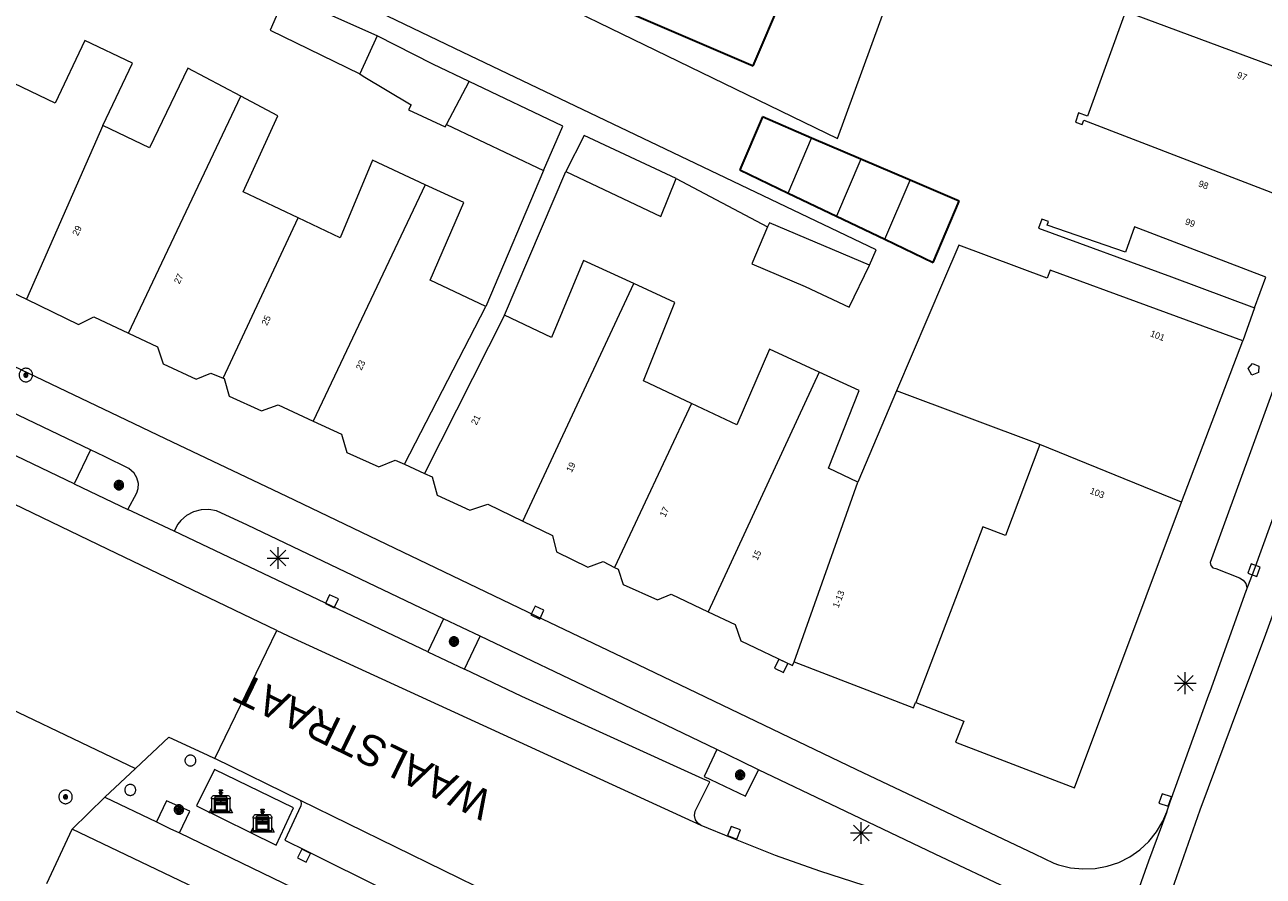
# Model space of a CAD drawing. Header units: metres. Extents: x 135779 to 137489, y 452643 to 455118.
# Tile 255 of 256: x 136552 to 136609, y 453924 to 453963. Entities that reach past the tile are written whole.
import ezdxf
from ezdxf.enums import TextEntityAlignment as Align

# ---------------------------------------------------------------- set-up
doc = ezdxf.new("R2010")
doc.units = ezdxf.units.M
doc.linetypes.add('DGN_Style_3', pattern=[78.572352, 56.123108, -22.449243])
for name, color, linetype, lineweight in [('KTop_BAK_Afval apart plaats', 96, 'Continuous', 13), ('KTop_NAR_Huisnummer (t)', 7, 'Continuous', 13), ('KTop_NAR_Huisnummer tijdelijk (t)', 7, 'Continuous', 13), ('KTop_ORL_Weg_Straatnaam (t)', 7, 'Continuous', 13), ('KTop_PAL_Afsluitpaal', 222, 'Continuous', 13), ('KTop_PAL_Lichtmast', 40, 'Continuous', 13), ('KTop_PND_Grondvlaksituatie van BAG-pand [tachy]', 1, 'Continuous', 13), ('KTop_PND_Pandscheiding', 40, 'Continuous', 13), ('KTop_PND_Voorlopige_pandgeometrie', 1, 'DGN_Style_3', 30), ('KTop_PUT_Brandkraan of -put', 1, 'Continuous', 13), ('KTop_PUT_Inspectie- of rioolput', 15, 'Continuous', 13), ('KTop_PUT_Kolk', 15, 'Continuous', 13), ('KTop_VGO_Boom', 92, 'Continuous', 13), ('KTop_WGD_Fietspad', 40, 'Continuous', 13), ('KTop_WGD_Parkeervlak', 251, 'Continuous', 13), ('KTop_WGD_Rijbaan_Lokale weg', 251, 'Continuous', 13), ('KTop_WGD_Rijbaan_Lokale weg_verkeersdrempel', 40, 'Continuous', 13), ('KTop_WGD_Voetpad', 251, 'Continuous', 13), ('KTop_WGD_Voetpad_achterpad', 251, 'Continuous', 13)]:
    doc.layers.add(name, color=color, linetype=linetype, lineweight=lineweight)
doc.styles.add('Style-ROVU', font='ROVU.shx')
doc.styles.add('Style-ROVUCURSIEF', font='ROVUCURSIEF.shx')

# ---------------------------------------------------------------- blocks, each defined once
blk = doc.blocks.new('BAK_Afval_apart_plaats')
at = {"layer": 'KTop_BAK_Afval apart plaats'}
for p, q in [((-0.43, 0.141), (-0.425, 0.168)), ((-0.43, 0.118), (-0.43, 0.141)), ((-0.29, 0.118), (-0.43, 0.118)), ((-0.43, 0.118), (-0.43, -0.457)), ((-0.29, 0.118), (-0.43, 0.118)), ((-0.425, 0.168), (-0.416, 0.193)), ((-0.416, 0.193), (-0.403, 0.215)), ((-0.403, 0.215), (-0.384, 0.24)), ((-0.384, 0.24), (-0.364, 0.258)), ((-0.364, 0.258), (-0.342, 0.272)), ((-0.342, 0.272), (0, 0.272)), ((-0.282, 0.167), (-0.29, 0.146)), ((-0.282, 0.167), (-0.29, 0.146)), ((-0.29, 0.146), (-0.29, 0.118)), ((-0.29, 0.146), (-0.29, 0.118)), ((-0.29, -0.429), (-0.29, 0.118)), ((-0.29, 0.118), (-0.29, -0.429)), ((-0.273, 0.186), (-0.282, 0.167)), ((-0.273, 0.186), (-0.282, 0.167)), ((-0.248, 0.217), (-0.273, 0.186)), ((-0.248, 0.217), (-0.273, 0.186)), ((0.248, 0.217), (-0.248, 0.217)), ((0.248, 0.217), (-0.248, 0.217)), ((-0.242, 0.081), (-0.242, 0.153)), ((-0.242, 0.153), (0.242, 0.153)), ((0.242, 0.081), (-0.242, 0.081)), ((-0.242, 0.034), (-0.242, 0.081)), ((-0.242, 0.081), (0.242, 0.081)), ((-0.242, -0.059), (-0.242, 0.034)), ((-0.242, 0.034), (0.242, 0.034)), ((0.242, 0.034), (-0.242, 0.034)), ((-0.073, 0.513), (-0.072, 0.515)), ((-0.073, 0.513), (-0.073, 0.49)), ((-0.072, 0.511), (-0.073, 0.513)), ((-0.072, 0.511), (-0.073, 0.513)), ((-0.073, 0.49), (-0.072, 0.488)), ((-0.073, 0.399), (-0.073, 0.376)), ((-0.072, 0.397), (-0.073, 0.399)), ((-0.073, 0.376), (-0.072, 0.374)), ((-0.072, 0.515), (-0.071, 0.516)), ((-0.07, 0.51), (-0.072, 0.511)), ((-0.07, 0.51), (-0.072, 0.511)), ((-0.072, 0.488), (-0.07, 0.486)), ((-0.07, 0.396), (-0.072, 0.397)), ((-0.072, 0.374), (-0.07, 0.373)), ((-0.071, 0.516), (-0.07, 0.517)), ((-0.07, 0.517), (-0.067, 0.519)), ((-0.069, 0.509), (-0.07, 0.51)), ((-0.069, 0.509), (-0.07, 0.51)), ((-0.07, 0.486), (-0.069, 0.485)), ((-0.069, 0.395), (-0.07, 0.396)), ((-0.07, 0.373), (-0.069, 0.371)), ((-0.066, 0.507), (-0.069, 0.509)), ((-0.066, 0.507), (-0.069, 0.509)), ((-0.069, 0.485), (-0.066, 0.484)), ((-0.066, 0.394), (-0.069, 0.395)), ((-0.069, 0.371), (-0.066, 0.37)), ((-0.067, 0.519), (-0.065, 0.52)), ((-0.063, 0.506), (-0.066, 0.507)), ((-0.063, 0.506), (-0.066, 0.507)), ((-0.066, 0.484), (-0.063, 0.483)), ((-0.063, 0.392), (-0.066, 0.394)), ((-0.066, 0.37), (-0.063, 0.369)), ((-0.065, 0.52), (-0.061, 0.521)), ((-0.059, 0.505), (-0.063, 0.506)), ((-0.059, 0.505), (-0.063, 0.506)), ((-0.063, 0.483), (-0.059, 0.482)), ((-0.059, 0.391), (-0.063, 0.392)), ((-0.063, 0.369), (-0.059, 0.368)), ((-0.061, 0.521), (-0.055, 0.523)), ((-0.054, 0.504), (-0.059, 0.505)), ((-0.054, 0.504), (-0.059, 0.505)), ((-0.059, 0.482), (-0.054, 0.481)), ((-0.054, 0.39), (-0.059, 0.391)), ((-0.059, 0.368), (-0.054, 0.367)), ((-0.055, 0.523), (-0.049, 0.524)), ((-0.048, 0.503), (-0.054, 0.504)), ((-0.048, 0.503), (-0.054, 0.504)), ((-0.054, 0.481), (-0.048, 0.48)), ((-0.048, 0.389), (-0.054, 0.39)), ((-0.054, 0.367), (-0.048, 0.366)), ((-0.049, 0.524), (-0.043, 0.525)), ((-0.043, 0.502), (-0.048, 0.503)), ((-0.043, 0.502), (-0.048, 0.503)), ((-0.048, 0.48), (-0.043, 0.479)), ((-0.043, 0.388), (-0.048, 0.389)), ((-0.048, 0.366), (-0.043, 0.365)), ((-0.043, 0.525), (-0.035, 0.526)), ((-0.036, 0.501), (-0.043, 0.502)), ((-0.036, 0.501), (-0.043, 0.502)), ((-0.043, 0.479), (-0.036, 0.478)), ((-0.036, 0.388), (-0.043, 0.388)), ((-0.043, 0.365), (-0.036, 0.364)), ((-0.03, 0.501), (-0.036, 0.501)), ((-0.03, 0.501), (-0.036, 0.501)), ((-0.036, 0.478), (-0.03, 0.478)), ((-0.03, 0.387), (-0.036, 0.388)), ((-0.036, 0.364), (-0.03, 0.364)), ((-0.035, 0.526), (-0.029, 0.527)), ((-0.021, 0.5), (-0.03, 0.501)), ((-0.021, 0.5), (-0.03, 0.501)), ((-0.03, 0.478), (-0.028, 0.478)), ((-0.021, 0.387), (-0.03, 0.387)), ((-0.03, 0.364), (-0.028, 0.364)), ((-0.029, 0.527), (-0.023, 0.527)), ((-0.028, 0.478), (-0.021, 0.477)), ((-0.028, 0.468), (-0.028, 0.478)), ((-0.028, 0.478), (-0.021, 0.477)), ((-0.028, 0.4), (-0.028, 0.468)), ((-0.028, 0.468), (-0.021, 0.468)), ((-0.021, 0.468), (-0.028, 0.468)), ((-0.021, 0.4), (-0.028, 0.4)), ((-0.028, 0.364), (-0.021, 0.363)), ((-0.028, 0.355), (-0.028, 0.364)), ((-0.028, 0.364), (-0.021, 0.363)), ((-0.028, 0.272), (-0.028, 0.355)), ((-0.028, 0.355), (-0.021, 0.354)), ((-0.021, 0.354), (-0.028, 0.355)), ((0.028, 0.272), (-0.028, 0.272)), ((-0.023, 0.527), (-0.013, 0.528)), ((-0.014, 0.5), (-0.021, 0.5)), ((-0.014, 0.5), (-0.021, 0.5)), ((-0.021, 0.477), (-0.014, 0.477)), ((-0.021, 0.477), (-0.014, 0.477)), ((-0.021, 0.468), (-0.014, 0.468)), ((-0.014, 0.468), (-0.021, 0.468)), ((-0.014, 0.399), (-0.021, 0.4)), ((-0.014, 0.386), (-0.021, 0.387)), ((-0.021, 0.363), (-0.014, 0.363)), ((-0.021, 0.363), (-0.014, 0.363)), ((-0.021, 0.354), (-0.014, 0.354)), ((-0.014, 0.354), (-0.021, 0.354)), ((0, 0.5), (-0.014, 0.5)), ((0, 0.5), (-0.014, 0.5)), ((-0.014, 0.477), (0, 0.477)), ((-0.014, 0.477), (0, 0.477)), ((-0.014, 0.468), (0, 0.468)), ((0, 0.468), (-0.014, 0.468)), ((0, 0.399), (-0.014, 0.399)), ((0, 0.386), (-0.014, 0.386)), ((-0.014, 0.363), (0, 0.363)), ((-0.014, 0.363), (0, 0.363)), ((-0.014, 0.354), (0, 0.354)), ((0, 0.354), (-0.014, 0.354)), ((-0.013, 0.528), (-0.005, 0.528)), ((-0.005, 0.528), (0, 0.528)), ((0, 0.528), (0.005, 0.528)), ((0, 0.5), (0, 0.477)), ((0, 0.477), (0, 0.5)), ((0, 0.477), (0, 0.5)), ((0, 0.5), (0.014, 0.5)), ((0.014, 0.5), (0, 0.5)), ((0.014, 0.477), (0, 0.477)), ((0, 0.477), (0.014, 0.477)), ((0.014, 0.468), (0, 0.468)), ((0, 0.468), (0, 0.399)), ((0, 0.468), (0, 0.399)), ((0.014, 0.468), (0, 0.468)), ((0, 0.399), (0.014, 0.399)), ((0, 0.363), (0, 0.386)), ((0, 0.363), (0, 0.386)), ((0, 0.386), (0.014, 0.386)), ((0.014, 0.363), (0, 0.363)), ((0, 0.363), (0.014, 0.363)), ((0, 0.354), (0.014, 0.354)), ((0, 0.272), (0, 0.354)), ((0, 0.354), (0, 0.272)), ((0.014, 0.354), (0, 0.354)), ((0, 0.272), (0.342, 0.272)), ((0.028, 0.272), (0, 0.272)), ((0, 0.272), (0.028, 0.272)), ((0.005, 0.528), (0.013, 0.528)), ((0.013, 0.528), (0.023, 0.527)), ((0.014, 0.5), (0.021, 0.5)), ((0.021, 0.5), (0.014, 0.5)), ((0.021, 0.477), (0.014, 0.477)), ((0.014, 0.477), (0.021, 0.477)), ((0.021, 0.468), (0.014, 0.468)), ((0.021, 0.468), (0.014, 0.468)), ((0.014, 0.399), (0.021, 0.4)), ((0.014, 0.386), (0.021, 0.387)), ((0.021, 0.363), (0.014, 0.363)), ((0.014, 0.363), (0.021, 0.363)), ((0.014, 0.354), (0.021, 0.354)), ((0.021, 0.354), (0.014, 0.354)), ((0.021, 0.5), (0.03, 0.501)), ((0.03, 0.501), (0.021, 0.5)), ((0.028, 0.478), (0.021, 0.477)), ((0.021, 0.477), (0.028, 0.478)), ((0.021, 0.468), (0.028, 0.468)), ((0.028, 0.468), (0.021, 0.468)), ((0.028, 0.468), (0.021, 0.468)), ((0.021, 0.4), (0.028, 0.4)), ((0.021, 0.387), (0.03, 0.387)), ((0.028, 0.364), (0.021, 0.363)), ((0.021, 0.363), (0.028, 0.364)), ((0.021, 0.354), (0.028, 0.355)), ((0.028, 0.355), (0.021, 0.354)), ((0.023, 0.527), (0.029, 0.527)), ((0.03, 0.478), (0.028, 0.478)), ((0.028, 0.478), (0.028, 0.468)), ((0.028, 0.4), (0.028, 0.468)), ((0.03, 0.364), (0.028, 0.364)), ((0.028, 0.364), (0.028, 0.355)), ((0.028, 0.355), (0.028, 0.272)), ((0.029, 0.527), (0.035, 0.526)), ((0.03, 0.501), (0.036, 0.501)), ((0.036, 0.501), (0.03, 0.501)), ((0.036, 0.478), (0.03, 0.478)), ((0.03, 0.387), (0.036, 0.388)), ((0.036, 0.364), (0.03, 0.364)), ((0.035, 0.526), (0.043, 0.525)), ((0.036, 0.501), (0.043, 0.502)), ((0.043, 0.502), (0.036, 0.501)), ((0.043, 0.479), (0.036, 0.478)), ((0.036, 0.388), (0.043, 0.388)), ((0.043, 0.365), (0.036, 0.364)), ((0.043, 0.525), (0.049, 0.524)), ((0.043, 0.502), (0.048, 0.503)), ((0.048, 0.503), (0.043, 0.502)), ((0.048, 0.48), (0.043, 0.479)), ((0.043, 0.388), (0.048, 0.389)), ((0.048, 0.366), (0.043, 0.365)), ((0.048, 0.503), (0.054, 0.504)), ((0.054, 0.504), (0.048, 0.503)), ((0.054, 0.481), (0.048, 0.48)), ((0.048, 0.389), (0.054, 0.39)), ((0.054, 0.367), (0.048, 0.366)), ((0.049, 0.524), (0.055, 0.523)), ((0.054, 0.504), (0.059, 0.505)), ((0.059, 0.505), (0.054, 0.504)), ((0.059, 0.482), (0.054, 0.481)), ((0.054, 0.39), (0.059, 0.391)), ((0.059, 0.368), (0.054, 0.367)), ((0.055, 0.523), (0.061, 0.521)), ((0.059, 0.505), (0.063, 0.506)), ((0.063, 0.506), (0.059, 0.505)), ((0.063, 0.483), (0.059, 0.482)), ((0.059, 0.391), (0.063, 0.392)), ((0.063, 0.369), (0.059, 0.368)), ((0.061, 0.521), (0.065, 0.52)), ((0.063, 0.506), (0.066, 0.507)), ((0.066, 0.507), (0.063, 0.506)), ((0.066, 0.484), (0.063, 0.483)), ((0.063, 0.392), (0.066, 0.394)), ((0.066, 0.37), (0.063, 0.369)), ((0.065, 0.52), (0.067, 0.519)), ((0.066, 0.507), (0.069, 0.509)), ((0.069, 0.509), (0.066, 0.507)), ((0.069, 0.485), (0.066, 0.484)), ((0.066, 0.394), (0.069, 0.395)), ((0.069, 0.371), (0.066, 0.37)), ((0.067, 0.519), (0.07, 0.517)), ((0.069, 0.509), (0.07, 0.51)), ((0.07, 0.51), (0.069, 0.509)), ((0.07, 0.486), (0.069, 0.485)), ((0.069, 0.395), (0.07, 0.396)), ((0.07, 0.373), (0.069, 0.371)), ((0.07, 0.517), (0.071, 0.516)), ((0.07, 0.51), (0.072, 0.511)), ((0.072, 0.511), (0.07, 0.51)), ((0.072, 0.488), (0.07, 0.486)), ((0.07, 0.396), (0.072, 0.397)), ((0.072, 0.374), (0.07, 0.373)), ((0.071, 0.516), (0.072, 0.515)), ((0.072, 0.515), (0.073, 0.513)), ((0.072, 0.511), (0.073, 0.513)), ((0.073, 0.513), (0.072, 0.511)), ((0.073, 0.49), (0.072, 0.488)), ((0.072, 0.397), (0.073, 0.399)), ((0.073, 0.376), (0.072, 0.374)), ((0.073, 0.513), (0.073, 0.49)), ((0.073, 0.399), (0.073, 0.376)), ((0.242, 0.153), (0.242, 0.081)), ((0.242, 0.081), (0.242, 0.034)), ((0.242, 0.034), (0.242, -0.059)), ((0.273, 0.186), (0.248, 0.217)), ((0.273, 0.186), (0.248, 0.217)), ((0.282, 0.167), (0.273, 0.186)), ((0.282, 0.167), (0.273, 0.186)), ((0.29, 0.146), (0.282, 0.167)), ((0.29, 0.146), (0.282, 0.167)), ((0.29, 0.118), (0.29, 0.146)), ((0.29, 0.118), (0.29, 0.146)), ((0.43, 0.118), (0.29, 0.118)), ((0.29, 0.118), (0.29, -0.429)), ((0.43, 0.118), (0.29, 0.118)), ((0.29, -0.429), (0.29, 0.118)), ((0.342, 0.272), (0.364, 0.258)), ((0.364, 0.258), (0.384, 0.24)), ((0.384, 0.24), (0.403, 0.215)), ((0.403, 0.215), (0.416, 0.193)), ((0.416, 0.193), (0.425, 0.168)), ((0.425, 0.168), (0.43, 0.141)), ((0.43, 0.141), (0.43, 0.118)), ((0.43, -0.457), (0.43, 0.118)), ((-0.528, -0.528), (-0.43, -0.332)), ((0.528, -0.528), (-0.528, -0.528)), ((-0.43, -0.332), (-0.43, -0.457)), ((-0.43, -0.457), (0.43, -0.457)), ((-0.43, -0.457), (0.43, -0.457)), ((0.29, -0.429), (-0.29, -0.429)), ((-0.29, -0.429), (0.29, -0.429)), ((0.242, -0.059), (-0.242, -0.059)), ((-0.242, -0.059), (-0.242, -0.092)), ((0.242, -0.059), (-0.242, -0.059)), ((-0.242, -0.092), (0.242, -0.092)), ((-0.242, -0.11), (-0.242, -0.092)), ((-0.242, -0.092), (0.242, -0.092)), ((0.242, -0.11), (-0.242, -0.11)), ((0.242, -0.11), (-0.242, -0.11)), ((-0.242, -0.147), (0.242, -0.147)), ((-0.242, -0.41), (-0.242, -0.147)), ((0.242, -0.41), (-0.242, -0.41)), ((0.242, -0.11), (0.242, -0.059)), ((0.242, -0.092), (0.242, -0.11)), ((0.242, -0.092), (0.242, -0.11)), ((0.242, -0.147), (0.242, -0.41)), ((0.43, -0.457), (0.43, -0.332)), ((0.43, -0.332), (0.528, -0.528))]:
    blk.add_line(p, q, dxfattribs=at)
at = {"layer": 'KTop_BAK_Afval apart plaats', "flags": 128}
blk.add_lwpolyline([(0.029, 0.413), (0.035, 0.412), (0.043, 0.411), (0.049, 0.41), (0.055, 0.409), (0.061, 0.407), (0.065, 0.406), (0.067, 0.405), (0.07, 0.403), (0.071, 0.402), (0.072, 0.401), (0.073, 0.399), (0.072, 0.397), (0.07, 0.396), (0.069, 0.395), (0.066, 0.394), (0.063, 0.392), (0.059, 0.391), (0.054, 0.39), (0.048, 0.389), (0.043, 0.388), (0.036, 0.388), (0.03, 0.387), (0.021, 0.387), (0.014, 0.386), (0, 0.386), (-0.014, 0.386), (-0.021, 0.387), (-0.03, 0.387), (-0.036, 0.388), (-0.043, 0.388), (-0.048, 0.389), (-0.054, 0.39), (-0.059, 0.391), (-0.063, 0.392), (-0.066, 0.394), (-0.069, 0.395), (-0.07, 0.396), (-0.072, 0.397), (-0.073, 0.399), (-0.072, 0.401), (-0.071, 0.402), (-0.07, 0.403), (-0.067, 0.405), (-0.065, 0.406), (-0.061, 0.407), (-0.055, 0.409), (-0.049, 0.41), (-0.043, 0.411), (-0.035, 0.412), (-0.029, 0.413), (-0.028, 0.413), (-0.028, 0.4), (-0.021, 0.4), (-0.014, 0.399), (0, 0.399), (0.014, 0.399), (0.021, 0.4), (0.028, 0.4), (0.028, 0.413), (0.029, 0.413), (0.028, 0.413)], dxfattribs=at)
at = {"layer": 'KTop_BAK_Afval apart plaats'}
for p in [(0, 0), (-0.43, -0.457)]:
    blk.add_point(p, dxfattribs=at)
blk = doc.blocks.new('PAL_Lichtmast')
at = {"layer": 'KTop_PAL_Lichtmast'}
for p, q in [((-0.354, -0.354), (0.354, 0.354)), ((0.354, -0.354), (-0.354, 0.354)), ((0, -0.5), (0, 0.5)), ((-0.5, 0), (0.5, 0))]:
    blk.add_line(p, q, dxfattribs=at)
blk = doc.blocks.new('PAL_Afsluitpaal')
at = {"layer": 'KTop_PAL_Afsluitpaal', "flags": 128}
blk.add_lwpolyline([(0.25, 0), (0.249, 0.026), (0.245, 0.052), (0.238, 0.077), (0.228, 0.102), (0.217, 0.125), (0.202, 0.147), (0.186, 0.167), (0.167, 0.186), (0.147, 0.202), (0.125, 0.217), (0.102, 0.228), (0.077, 0.238), (0.052, 0.245), (0.026, 0.249), (0, 0.25), (-0.026, 0.249), (-0.052, 0.245), (-0.077, 0.238), (-0.102, 0.228), (-0.125, 0.217), (-0.147, 0.202), (-0.167, 0.186), (-0.186, 0.167), (-0.202, 0.147), (-0.217, 0.125), (-0.228, 0.102), (-0.238, 0.077), (-0.245, 0.052), (-0.249, 0.026), (-0.25, 0), (-0.249, -0.026), (-0.245, -0.052), (-0.238, -0.077), (-0.228, -0.102), (-0.217, -0.125), (-0.202, -0.147), (-0.186, -0.167), (-0.167, -0.186), (-0.147, -0.202), (-0.125, -0.217), (-0.102, -0.228), (-0.077, -0.238), (-0.052, -0.245), (-0.026, -0.249), (0, -0.25), (0.026, -0.249), (0.052, -0.245), (0.077, -0.238), (0.102, -0.228), (0.125, -0.217), (0.147, -0.202), (0.167, -0.186), (0.186, -0.167), (0.202, -0.147), (0.217, -0.125), (0.228, -0.102), (0.238, -0.077), (0.245, -0.052), (0.249, -0.026), (0.25, 0)], dxfattribs=at)
blk = doc.blocks.new('PUT_Brandkraan_of_-put')
at = {"layer": 'KTop_PUT_Brandkraan of -put'}
for p, q in [((-0.25, 0.034), (0, 0.25)), ((-0.158, -0.25), (-0.25, 0.034)), ((0, 0.25), (0.25, 0.033)), ((0.25, 0.033), (0.158, -0.25)), ((0.158, -0.25), (-0.158, -0.25))]:
    blk.add_line(p, q, dxfattribs=at)
blk = doc.blocks.new('PUT_Inspectie-_of_rioolput')
at = {"layer": 'KTop_PUT_Inspectie- of rioolput', "flags": 128}
for points in [[(0.31, 0), (0.308, 0.032), (0.303, 0.064), (0.294, 0.095), (0.283, 0.126), (0.268, 0.155), (0.25, 0.182), (0.23, 0.207), (0.207, 0.23), (0.182, 0.25), (0.154, 0.268), (0.126, 0.283), (0.095, 0.294), (0.064, 0.303), (0.032, 0.308), (0, 0.309), (-0.032, 0.308), (-0.064, 0.303), (-0.096, 0.294), (-0.126, 0.283), (-0.155, 0.268), (-0.182, 0.25), (-0.207, 0.23), (-0.23, 0.207), (-0.25, 0.182), (-0.268, 0.154), (-0.283, 0.126), (-0.294, 0.095), (-0.303, 0.064), (-0.308, 0.032), (-0.309, 0), (-0.308, -0.032), (-0.303, -0.064), (-0.294, -0.096), (-0.283, -0.126), (-0.268, -0.155), (-0.25, -0.182), (-0.23, -0.207), (-0.207, -0.23), (-0.182, -0.25), (-0.155, -0.268), (-0.126, -0.283), (-0.096, -0.294), (-0.064, -0.303), (-0.032, -0.308), (0, -0.309), (0.032, -0.308), (0.064, -0.303), (0.095, -0.294), (0.126, -0.283), (0.155, -0.268), (0.182, -0.25), (0.207, -0.23), (0.23, -0.207), (0.25, -0.182), (0.268, -0.155), (0.283, -0.126), (0.294, -0.096), (0.303, -0.064), (0.308, -0.032), (0.31, 0)], [(0.095, 0), (0.094, 0.009), (0.092, 0.019), (0.09, 0.029), (0.086, 0.038), (0.082, 0.047), (0.076, 0.055), (0.07, 0.063), (0.063, 0.07), (0.055, 0.076), (0.047, 0.082), (0.038, 0.086), (0.029, 0.09), (0.019, 0.092), (0.009, 0.094), (0, 0.094), (-0.01, 0.094), (-0.02, 0.092), (-0.029, 0.09), (-0.039, 0.086), (-0.048, 0.082), (-0.056, 0.076), (-0.064, 0.07), (-0.071, 0.063), (-0.077, 0.055), (-0.082, 0.047), (-0.087, 0.038), (-0.09, 0.029), (-0.093, 0.019), (-0.094, 0.009), (-0.095, 0), (-0.094, -0.01), (-0.093, -0.02), (-0.09, -0.029), (-0.087, -0.039), (-0.082, -0.048), (-0.077, -0.056), (-0.071, -0.064), (-0.064, -0.071), (-0.056, -0.077), (-0.047, -0.082), (-0.039, -0.087), (-0.029, -0.09), (-0.02, -0.093), (-0.01, -0.094), (0, -0.095), (0.009, -0.094), (0.019, -0.093), (0.029, -0.09), (0.038, -0.087), (0.047, -0.082), (0.055, -0.077), (0.063, -0.071), (0.07, -0.064), (0.076, -0.056), (0.082, -0.047), (0.086, -0.039), (0.09, -0.029), (0.092, -0.02), (0.094, -0.01), (0.095, 0)], [(0.035, 0), (0.034, 0.003), (0.034, 0.007), (0.033, 0.01), (0.031, 0.014), (0.03, 0.017), (0.028, 0.02), (0.026, 0.023), (0.023, 0.026), (0.02, 0.028), (0.017, 0.03), (0.014, 0.031), (0.01, 0.033), (0.007, 0.034), (0.003, 0.034), (0, 0.034), (-0.004, 0.034), (-0.007, 0.034), (-0.011, 0.033), (-0.014, 0.031), (-0.018, 0.03), (-0.021, 0.028), (-0.023, 0.026), (-0.026, 0.023), (-0.028, 0.02), (-0.03, 0.017), (-0.032, 0.014), (-0.033, 0.01), (-0.034, 0.007), (-0.035, 0.003), (-0.035, 0), (-0.035, -0.004), (-0.034, -0.007), (-0.033, -0.011), (-0.032, -0.014), (-0.03, -0.018), (-0.028, -0.021), (-0.026, -0.023), (-0.023, -0.026), (-0.021, -0.028), (-0.017, -0.03), (-0.014, -0.032), (-0.011, -0.033), (-0.007, -0.034), (-0.004, -0.035), (0, -0.035), (0.003, -0.035), (0.007, -0.034), (0.01, -0.033), (0.014, -0.032), (0.017, -0.03), (0.02, -0.028), (0.023, -0.026), (0.026, -0.023), (0.028, -0.021), (0.03, -0.017), (0.031, -0.014), (0.033, -0.011), (0.034, -0.007), (0.034, -0.004), (0.035, 0)], [(0.01, 0.02), (0.007, 0.02), (0.005, 0.021), (0.003, 0.022), (0.001, 0.022), (-0.001, 0.022), (-0.004, 0.022), (-0.006, 0.021), (-0.008, 0.02), (-0.01, 0.019), (-0.012, 0.018), (-0.014, 0.017), (-0.016, 0.015), (-0.017, 0.013), (-0.019, 0.012), (-0.02, 0.009), (-0.021, 0.007), (-0.022, 0.005), (-0.022, 0.003), (-0.022, 0.001), (-0.022, -0.001), (-0.022, -0.004), (-0.022, -0.006), (-0.021, -0.008), (-0.02, -0.01), (-0.019, -0.012), (-0.017, -0.014), (-0.016, -0.016), (-0.014, -0.017), (-0.012, -0.019), (-0.01, -0.02), (-0.008, -0.021), (-0.006, -0.022), (-0.003, -0.022), (-0.001, -0.022), (0.001, -0.022), (0.003, -0.022), (0.005, -0.022), (0.008, -0.021), (0.01, -0.02), (0.012, -0.019), (0.014, -0.017), (0.015, -0.016), (0.017, -0.014), (0.018, -0.012), (0.02, -0.01), (0.02, -0.008), (0.021, -0.006), (0.022, -0.003), (0.022, -0.001), (0.022, 0.001), (0.022, 0.003), (0.021, 0.005), (0.02, 0.008), (0.019, 0.01), (0.018, 0.012), (0.017, 0.014), (0.015, 0.015), (0.013, 0.017), (0.012, 0.018), (0.01, 0.02)]]:
    blk.add_lwpolyline(points, dxfattribs=at)
blk = doc.blocks.new('PUT_Kolk')
at = {"layer": 'KTop_PUT_Kolk', "flags": 128}
blk.add_lwpolyline([(0.225, -0.225), (0.225, 0.225), (-0.225, 0.225), (-0.225, -0.225), (0.225, -0.225)], dxfattribs=at)
blk = doc.blocks.new('VGO_Boom')
at = {"layer": 'KTop_VGO_Boom', "flags": 128}
for points in [[(0.215, 0), (0.214, 0.022), (0.21, 0.045), (0.204, 0.066), (0.196, 0.087), (0.186, 0.108), (0.174, 0.126), (0.16, 0.144), (0.144, 0.16), (0.126, 0.174), (0.107, 0.186), (0.087, 0.196), (0.066, 0.204), (0.045, 0.21), (0.022, 0.214), (-0.001, 0.215), (-0.023, 0.214), (-0.045, 0.21), (-0.067, 0.204), (-0.088, 0.196), (-0.108, 0.186), (-0.127, 0.174), (-0.144, 0.16), (-0.16, 0.144), (-0.174, 0.126), (-0.187, 0.107), (-0.197, 0.087), (-0.205, 0.066), (-0.211, 0.045), (-0.214, 0.022), (-0.215, -0.001), (-0.214, -0.023), (-0.211, -0.045), (-0.205, -0.067), (-0.197, -0.088), (-0.187, -0.108), (-0.174, -0.127), (-0.16, -0.144), (-0.144, -0.16), (-0.127, -0.174), (-0.108, -0.187), (-0.088, -0.197), (-0.067, -0.205), (-0.045, -0.211), (-0.023, -0.214), (0, -0.215), (0.022, -0.214), (0.045, -0.211), (0.066, -0.205), (0.087, -0.197), (0.108, -0.187), (0.126, -0.174), (0.144, -0.16), (0.16, -0.144), (0.174, -0.127), (0.186, -0.108), (0.196, -0.088), (0.204, -0.067), (0.21, -0.045), (0.214, -0.023), (0.215, -0.001)], [(0.155, 0), (0.154, 0.016), (0.152, 0.032), (0.147, 0.048), (0.142, 0.063), (0.134, 0.078), (0.125, 0.091), (0.115, 0.104), (0.104, 0.115), (0.091, 0.125), (0.077, 0.134), (0.063, 0.142), (0.048, 0.147), (0.032, 0.152), (0.016, 0.154), (-0.001, 0.155), (-0.017, 0.154), (-0.033, 0.152), (-0.048, 0.147), (-0.064, 0.142), (-0.078, 0.134), (-0.092, 0.125), (-0.104, 0.115), (-0.116, 0.104), (-0.126, 0.091), (-0.135, 0.077), (-0.142, 0.063), (-0.148, 0.048), (-0.152, 0.032), (-0.155, 0.016), (-0.155, -0.001), (-0.155, -0.017), (-0.152, -0.033), (-0.148, -0.048), (-0.142, -0.064), (-0.135, -0.078), (-0.126, -0.092), (-0.116, -0.104), (-0.104, -0.116), (-0.092, -0.126), (-0.078, -0.135), (-0.064, -0.142), (-0.048, -0.148), (-0.033, -0.152), (-0.017, -0.155), (0, -0.155), (0.016, -0.155), (0.032, -0.152), (0.048, -0.148), (0.063, -0.142), (0.078, -0.135), (0.091, -0.126), (0.104, -0.116), (0.115, -0.104), (0.125, -0.092), (0.134, -0.078), (0.142, -0.064), (0.147, -0.048), (0.152, -0.033), (0.154, -0.017), (0.155, -0.001)], [(0.095, 0), (0.094, 0.01), (0.093, 0.02), (0.09, 0.029), (0.087, 0.039), (0.082, 0.048), (0.077, 0.056), (0.071, 0.064), (0.064, 0.071), (0.056, 0.077), (0.047, 0.082), (0.039, 0.087), (0.029, 0.09), (0.02, 0.093), (0.01, 0.094), (-0.001, 0.095), (-0.01, 0.094), (-0.02, 0.093), (-0.03, 0.09), (-0.039, 0.087), (-0.048, 0.082), (-0.056, 0.077), (-0.064, 0.071), (-0.071, 0.064), (-0.077, 0.056), (-0.083, 0.047), (-0.087, 0.039), (-0.091, 0.029), (-0.093, 0.02), (-0.095, 0.01), (-0.095, -0.001), (-0.095, -0.01), (-0.093, -0.02), (-0.091, -0.03), (-0.087, -0.039), (-0.083, -0.048), (-0.077, -0.056), (-0.071, -0.064), (-0.064, -0.071), (-0.056, -0.077), (-0.048, -0.083), (-0.039, -0.087), (-0.03, -0.091), (-0.02, -0.093), (-0.01, -0.095), (0, -0.095), (0.01, -0.095), (0.02, -0.093), (0.029, -0.091), (0.039, -0.087), (0.048, -0.083), (0.056, -0.077), (0.064, -0.071), (0.071, -0.064), (0.077, -0.056), (0.082, -0.048), (0.087, -0.039), (0.09, -0.03), (0.093, -0.02), (0.094, -0.01), (0.095, -0.001)], [(0.035, 0), (0.035, 0.004), (0.034, 0.007), (0.033, 0.011), (0.032, 0.014), (0.03, 0.018), (0.028, 0.021), (0.026, 0.023), (0.023, 0.026), (0.021, 0.028), (0.017, 0.03), (0.014, 0.032), (0.011, 0.033), (0.007, 0.034), (0.004, 0.035), (-0.001, 0.035), (-0.004, 0.035), (-0.008, 0.034), (-0.011, 0.033), (-0.015, 0.032), (-0.018, 0.03), (-0.021, 0.028), (-0.024, 0.026), (-0.027, 0.023), (-0.029, 0.021), (-0.031, 0.017), (-0.032, 0.014), (-0.034, 0.011), (-0.035, 0.007), (-0.035, 0.004), (-0.035, -0.001), (-0.035, -0.004), (-0.035, -0.008), (-0.034, -0.011), (-0.032, -0.015), (-0.031, -0.018), (-0.029, -0.021), (-0.027, -0.024), (-0.024, -0.027), (-0.021, -0.029), (-0.018, -0.031), (-0.015, -0.032), (-0.011, -0.034), (-0.008, -0.035), (-0.004, -0.035), (0, -0.035), (0.004, -0.035), (0.007, -0.035), (0.011, -0.034), (0.014, -0.032), (0.018, -0.031), (0.021, -0.029), (0.023, -0.027), (0.026, -0.024), (0.028, -0.021), (0.03, -0.018), (0.032, -0.015), (0.033, -0.011), (0.034, -0.008), (0.035, -0.004), (0.035, 0)]]:
    blk.add_lwpolyline(points, dxfattribs=at)

msp = doc.modelspace()

# ---------------------------------------------------------------- linework, layer by layer
at = {"layer": 'KTop_PND_Grondvlaksituatie van BAG-pand [tachy]', "flags": 128}
for points in [[(136567.395, 453969.087), (136567.249, 453968.77), (136589.627, 453957.889), (136592.328, 453965.308), (136588.259, 453967.035)], [(136564.364, 453964.468), (136563.661, 453962.852), (136567.773, 453960.852)], [(136568.562, 453962.597), (136564.364, 453964.468)], [(136602.814, 453963.708), (136601.075, 453958.922), (136600.671, 453959.062), (136600.527, 453958.646), (136600.839, 453958.539), (136600.908, 453958.737), (136610.532, 453955.026)], [(136556.005, 453958.482), (136557.359, 453961.34), (136555.179, 453962.372), (136553.826, 453959.514), (136551.164, 453960.775)], [(136572.779, 453960.503), (136571.113, 453961.298), (136568.562, 453962.597)], [(136562.325, 453959.823), (136559.891, 453961.111), (136558.138, 453957.471), (136556.005, 453958.482)], [(136567.773, 453960.852), (136567.924, 453960.747), (136570.12, 453959.434), (136570.001, 453959.211), (136571.671, 453958.421), (136571.735, 453958.541)], [(136576.173, 453956.425), (136577.061, 453958.461), (136572.779, 453960.503)], [(136564.954, 453954.255), (136562.426, 453955.448), (136564.011, 453958.931), (136562.325, 453959.823)], [(136571.735, 453958.541), (136576.173, 453956.425)], [(136582.243, 453956.06), (136578.037, 453958.03), (136577.192, 453956.378)], [(136570.765, 453955.78), (136568.353, 453956.902), (136566.876, 453953.348), (136564.954, 453954.255)], [(136577.192, 453956.378), (136581.549, 453954.317), (136582.243, 453956.06)], [(136573.539, 453950.204), (136570.988, 453951.408), (136572.535, 453954.957), (136570.765, 453955.78)], [(136586.435, 453953.856), (136585.71, 453952.15), (136588.148, 453951.114), (136590.167, 453950.174), (136591.091, 453952.094)], [(136591.091, 453952.094), (136586.513, 453954.04), (136586.435, 453953.856)], [(136609.241, 453951.545), (136603.222, 453953.846), (136602.818, 453952.684), (136599.229, 453953.932), (136599.288, 453954.102), (136598.985, 453954.207), (136598.84, 453953.791), (136604.917, 453951.559), (136608.723, 453950.148)], [(136547.6, 453952.874), (136552.518, 453950.54)], [(136608.184, 453948.638), (136599.369, 453951.864), (136599.225, 453951.502), (136595.18, 453953.017), (136594.479, 453951.372), (136592.338, 453946.343)], [(136580.309, 453951.256), (136578.01, 453952.31), (136576.538, 453948.788), (136574.391, 453949.802)], [(136608.723, 453950.148), (136609.241, 453951.545)], [(136582.946, 453945.763), (136580.752, 453946.799), (136582.189, 453950.394), (136580.309, 453951.256)], [(136552.518, 453950.54), (136554.889, 453949.379), (136555.589, 453949.734), (136557.179, 453948.989)], [(136569.809, 453942.983), (136573.539, 453950.204)], [(136574.391, 453949.802), (136570.734, 453942.568)], [(136557.179, 453948.989), (136558.508, 453948.365), (136558.769, 453947.575), (136560.28, 453946.881), (136560.946, 453947.16), (136561.511, 453946.927)], [(136605.371, 453941.251), (136608.184, 453948.638)], [(136588.792, 453947.204), (136586.518, 453948.251), (136585.027, 453944.782), (136582.946, 453945.763)], [(136561.511, 453946.927), (136561.554, 453946.909), (136561.785, 453946.107), (136563.27, 453945.434), (136564.036, 453945.699), (136565.628, 453944.964)], [(136590.56, 453942.171), (136589.221, 453942.803), (136590.62, 453946.364), (136588.792, 453947.204)], [(136592.338, 453946.343), (136590.56, 453942.171)], [(136565.628, 453944.964), (136566.929, 453944.362), (136567.175, 453943.525), (136568.633, 453942.867), (136569.383, 453943.174), (136569.809, 453942.983)], [(136570.734, 453942.568), (136571.087, 453942.41), (136571.307, 453941.571), (136572.811, 453940.877), (136573.623, 453941.157), (136575.227, 453940.383)], [(136593.22, 453932.079), (136595.409, 453931.23), (136595.038, 453930.272), (136600.485, 453928.183), (136605.371, 453941.251)], [(136575.227, 453940.383), (136576.591, 453939.724), (136576.777, 453938.97), (136578.21, 453938.274), (136578.907, 453938.533), (136579.432, 453938.262)], [(136579.432, 453938.262), (136579.588, 453938.182), (136579.818, 453937.479), (136581.396, 453936.78), (136582.018, 453937.033), (136583.715, 453936.234)], [(136583.715, 453936.234), (136584.943, 453935.657), (136585.209, 453934.91), (136587.569, 453933.776), (136587.654, 453933.947)], [(136587.654, 453933.947), (136593.112, 453931.834), (136593.204, 453932.085), (136593.22, 453932.079)]]:
    msp.add_lwpolyline(points, dxfattribs=at)
at = {"layer": 'KTop_PND_Pandscheiding', "flags": 128}
for points in [[(136611.455, 453960.503), (136602.814, 453963.708)], [(136568.562, 453962.597), (136567.773, 453960.852)], [(136571.735, 453958.541), (136572.779, 453960.503)], [(136557.179, 453948.989), (136562.325, 453959.823)], [(136556.005, 453958.482), (136552.518, 453950.54)], [(136587.369, 453955.396), (136588.448, 453957.915)], [(136590.7, 453956.95), (136589.581, 453954.338)], [(136591.793, 453953.28), (136592.952, 453955.985)], [(136570.765, 453955.78), (136565.628, 453944.964)], [(136561.511, 453946.927), (136564.954, 453954.255)], [(136575.227, 453940.383), (136580.309, 453951.256)], [(136588.792, 453947.204), (136583.715, 453936.234)], [(136598.9, 453943.895), (136592.338, 453946.343)], [(136582.946, 453945.763), (136579.432, 453938.262)], [(136598.9, 453943.895), (136597.315, 453939.727), (136596.278, 453940.122), (136593.22, 453932.079)], [(136605.371, 453941.251), (136598.9, 453943.895)], [(136587.654, 453933.947), (136590.56, 453942.171)]]:
    msp.add_lwpolyline(points, dxfattribs=at)
at = {"layer": 'KTop_PND_Voorlopige_pandgeometrie', "flags": 128}
for points in [[(136580.213, 453963.599), (136585.769, 453961.22), (136588.259, 453967.035)], [(136588.448, 453957.915), (136586.195, 453958.878), (136585.157, 453956.454), (136587.369, 453955.396)], [(136590.7, 453956.95), (136588.448, 453957.915)], [(136592.952, 453955.985), (136590.7, 453956.95)], [(136591.793, 453953.28), (136594.005, 453952.222), (136595.204, 453955.021), (136592.952, 453955.985)], [(136587.369, 453955.396), (136589.581, 453954.338)], [(136589.581, 453954.338), (136591.793, 453953.28)]]:
    msp.add_lwpolyline(points, dxfattribs=at)
at = {"layer": 'KTop_WGD_Fietspad', "flags": 128}
for points in [[(136470.792, 453986.242), (136478.09, 453982.764), (136484.389, 453979.754), (136500, 453972.294), (136556.727, 453945.187), (136558.862, 453944.169), (136564.407, 453941.526), (136575.797, 453936.064), (136580.117, 453934.01), (136590.497, 453929.009), (136598.647, 453925.156), (136599.539, 453924.734), (136599.755, 453924.656), (136600.3, 453924.52), (136600.859, 453924.463), (136601.421, 453924.485), (136601.973, 453924.587), (136602.506, 453924.766), (136603.008, 453925.019), (136603.469, 453925.34), (136603.879, 453925.724), (136604.232, 453926.162), (136604.518, 453926.645), (136604.701, 453927.073)], [(136555.444, 453943.647), (136546.706, 453947.823)], [(136557.156, 453940.908), (136557.558, 453941.677), (136557.626, 453941.874), (136557.638, 453942.111), (136557.555, 453942.36), (136557.439, 453942.574), (136557.191, 453942.794), (136556.086, 453943.34), (136555.444, 453943.647)], [(136559.264, 453939.919), (136557.156, 453940.908)], [(136571.599, 453935.917), (136562.632, 453940.2), (136561.206, 453940.856), (136560.856, 453940.92), (136560.5, 453940.905), (136560.156, 453940.812), (136559.842, 453940.644), (136559.574, 453940.41), (136559.439, 453940.242), (136559.264, 453939.919)], [(136573.275, 453935.117), (136571.599, 453935.917)], [(136584.115, 453929.924), (136579.097, 453932.336), (136573.275, 453935.117)], [(136586.021, 453929.008), (136585.237, 453929.385), (136584.115, 453929.924)], [(136597.656, 453923.462), (136594.103, 453925.141), (136589.662, 453927.258), (136586.021, 453929.008)], [(136556.104, 453927.753), (136558.461, 453926.616)], [(136604.701, 453927.073), (136603.868, 453924.824), (136603.371, 453923.408)], [(136558.461, 453926.616), (136559.076, 453926.32), (136559.512, 453926.11)], [(136596.214, 453903.575), (136596.214, 453903.591), (136596.184, 453904.171), (136596.074, 453904.741), (136595.887, 453905.291), (136595.626, 453905.81), (136595.297, 453906.289), (136594.905, 453906.717), (136594.458, 453907.088), (136594.17, 453907.278), (136590.94, 453908.832), (136584.87, 453911.751), (136563.023, 453922.252), (136554.601, 453926.279)], [(136559.512, 453926.11), (136564.252, 453923.825), (136571.905, 453920.154)]]:
    msp.add_lwpolyline(points, dxfattribs=at)
at = {"layer": 'KTop_WGD_Parkeervlak', "flags": 128}
for points in [[(136608.344, 453937.185), (136608.697, 453938.138), (136612.256, 453947.947), (136612.587, 453948.916)], [(136554.697, 453942.084), (136557.156, 453940.908)], [(136570.88, 453934.404), (136572.558, 453933.607)]]:
    msp.add_lwpolyline(points, dxfattribs=at)
at = {"layer": 'KTop_WGD_Rijbaan_Lokale weg', "flags": 128}
for points in [[(136675.898, 454119.35), (136673.073, 454111.507), (136671.37, 454106.763), (136670.571, 454104.535), (136668.491, 454098.74), (136661.559, 454079.428), (136644.107, 454031.33), (136627.038, 453984.226), (136624.964, 453978.503), (136624.12, 453976.174), (136617.132, 453956.896), (136609.157, 453935.022), (136608.036, 453932.016), (136606.222, 453927.154), (136601.844, 453914.648), (136597.199, 453901.381), (136594.929, 453894.966), (136594.544, 453893.876), (136583.024, 453861.913), (136571.042, 453829.138), (136570.817, 453828.531), (136569.705, 453825.523), (136568.377, 453821.934), (136560.264, 453800)], [(136561.128, 453929.519), (136563.97, 453935.38)], [(136563.97, 453935.38), (136564.72, 453935.02), (136583.372, 453926.465)], [(136565.046, 453927.603), (136561.128, 453929.519)], [(136580.331, 453920.126), (136565.046, 453927.603)], [(136583.372, 453926.465), (136584.799, 453925.889), (136586.787, 453925.094), (136588.803, 453924.374), (136590.845, 453923.729), (136592.909, 453923.162), (136593.146, 453923.102), (136594.483, 453922.734), (136595.839, 453922.444), (136597.044, 453922.253)]]:
    msp.add_lwpolyline(points, dxfattribs=at)
at = {"layer": 'KTop_WGD_Rijbaan_Lokale weg_verkeersdrempel', "flags": 128}
for points in [[(136563.97, 453935.38), (136556.214, 453939.105), (136549.776, 453942.196)], [(136549.259, 453932.991), (136557.504, 453929.061)], [(136557.504, 453929.061), (136559.024, 453930.496), (136560.78, 453929.689), (136561.128, 453929.519)], [(136556.104, 453927.753), (136557.504, 453929.061)], [(136554.601, 453926.279), (136556.104, 453927.753)], [(136553.446, 453923.8), (136554.601, 453926.279)]]:
    msp.add_lwpolyline(points, dxfattribs=at)
at = {"layer": 'KTop_WGD_Voetpad', "flags": 128}
for points in [[(136608.723, 453950.148), (136608.184, 453948.638)], [(136610.878, 453949.116), (136610.729, 453949.132), (136610.591, 453949.071), (136610.504, 453948.949), (136606.697, 453938.483), (136606.721, 453938.349), (136606.814, 453938.251), (136606.946, 453938.221), (136608.037, 453937.78), (136608.205, 453937.683), (136608.321, 453937.526), (136608.365, 453937.337), (136608.344, 453937.185)], [(136554.697, 453942.084), (136545.96, 453946.263)], [(136555.444, 453943.647), (136554.697, 453942.084)], [(136569.809, 453942.983), (136570.734, 453942.568)], [(136570.88, 453934.404), (136559.264, 453939.919)], [(136604.701, 453927.073), (136604.864, 453927.537), (136606.628, 453932.429), (136606.685, 453932.587), (136608.344, 453937.185)], [(136571.599, 453935.917), (136570.88, 453934.404)], [(136572.558, 453933.607), (136573.275, 453935.117)], [(136583.372, 453926.465), (136583.248, 453926.549), (136583.131, 453926.711), (136583.085, 453926.906), (136583.119, 453927.103), (136583.783, 453928.448), (136583.473, 453928.589), (136575.177, 453932.364), (136572.558, 453933.607)], [(136584.115, 453929.924), (136583.525, 453928.697), (136583.824, 453928.553), (136585.416, 453927.788), (136586.021, 453929.008)], [(136561.112, 453929.014), (136560.292, 453927.347), (136563.942, 453925.558), (136564.727, 453927.264), (136561.112, 453929.014)], [(136559.512, 453926.11), (136559.991, 453927.105), (136558.923, 453927.575), (136558.461, 453926.616)], [(136565.046, 453927.603), (136565.066, 453927.546), (136565.084, 453927.457), (136565.072, 453927.352), (136564.329, 453925.787), (136565.325, 453925.299), (136572.651, 453921.654)]]:
    msp.add_lwpolyline(points, dxfattribs=at)
at = {"layer": 'KTop_WGD_Voetpad_achterpad', "flags": 128}
for points in [[(136591.091, 453952.094), (136591.4, 453952.803), (136572.461, 453961.841), (136564.483, 453965.685), (136564.421, 453965.576)], [(136576.173, 453956.425), (136573.539, 453950.204)], [(136574.391, 453949.802), (136577.192, 453956.378)], [(136582.243, 453956.06), (136586.435, 453953.856)]]:
    msp.add_lwpolyline(points, dxfattribs=at)

# ---------------------------------------------------------------- block references
at = {"layer": 'KTop_BAK_Afval apart plaats'}
for p in [(136561.407, 453927.56), (136563.313, 453926.677)]:
    msp.add_blockref('BAK_Afval_apart_plaats', p, dxfattribs=at)
at = {"layer": 'KTop_PAL_Afsluitpaal'}
for p in [(136560.015, 453929.425), (136557.262, 453928.079)]:
    msp.add_blockref('PAL_Afsluitpaal', p, dxfattribs=at)
at = {"layer": 'KTop_PAL_Lichtmast'}
for p in [(136564.024, 453938.694), (136605.551, 453932.966), (136590.721, 453926.11)]:
    msp.add_blockref('PAL_Lichtmast', p, dxfattribs=at)
at = {"layer": 'KTop_PUT_Brandkraan of -put', "rotation": 159.1529607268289}
msp.add_blockref('PUT_Brandkraan_of_-put', (136608.68, 453947.303), dxfattribs=at)
at = {"layer": 'KTop_PUT_Inspectie- of rioolput'}
for p, rotation in [((136552.484, 453947.068), 64.45919420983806), ((136554.3, 453927.76), 314.4418793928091)]:
    msp.add_blockref('PUT_Inspectie-_of_rioolput', p, dxfattribs=dict(at, rotation=rotation))
at = {"layer": 'KTop_PUT_Kolk'}
for p, rotation in [((136608.697, 453938.139), 340.0577077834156), ((136566.493, 453936.717), 244.602746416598), ((136575.895, 453936.194), 244.5706430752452), ((136587.053, 453933.762), 64.33532084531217), ((136604.628, 453927.62), 340.6234859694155), ((136584.893, 453926.122), 248.2035597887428), ((136565.216, 453925.075), 63.54768016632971)]:
    msp.add_blockref('PUT_Kolk', p, dxfattribs=dict(at, rotation=rotation))
at = {"layer": 'KTop_VGO_Boom'}
for p in [(136556.743, 453942.03), (136572.078, 453934.874), (136585.174, 453928.768), (136559.488, 453927.182)]:
    msp.add_blockref('VGO_Boom', p, dxfattribs=at)

# ---------------------------------------------------------------- texts
at = {"layer": 'KTop_NAR_Huisnummer (t)', "style": 'Style-ROVU'}
for s, rotation, p in [('97', 340.1, (136608.361, 453960.666)), ('98', 340.1, (136606.594, 453955.697)), ('99', 340.1, (136605.985, 453953.96)), ('101', 339.2, (136604.597, 453948.753)), ('103', 339.2, (136601.834, 453941.555))]:
    msp.add_text(s, height=0.3, rotation=rotation, dxfattribs=at).set_placement(p, align=Align.MIDDLE_RIGHT)
at = {"layer": 'KTop_NAR_Huisnummer tijdelijk (t)', "style": 'Style-ROVUCURSIEF'}
for s, rotation, p in [('29', 64.6, (136554.729, 453953.478)), ('27', 64.6, (136559.379, 453951.274)), ('25', 64.6, (136563.386, 453949.37)), ('23', 64.6, (136567.707, 453947.321)), ('21', 63.9, (136572.976, 453944.817)), ('19', 63.9, (136577.33, 453942.651)), ('17', 63.9, (136581.607, 453940.604)), ('15', 63.9, (136585.831, 453938.626)), ('1-13', 68.9, (136589.536, 453936.441))]:
    msp.add_text(s, height=0.3, rotation=rotation, dxfattribs=at).set_placement(p, align=Align.MIDDLE_LEFT)
at = {"layer": 'KTop_ORL_Weg_Straatnaam (t)', "style": 'Style-ROVU'}
msp.add_text('WAALSTRAAT', height=1.4, rotation=154.1312, dxfattribs=at).set_placement((136573.939, 453927.922))

doc.saveas('drawing.dxf')
